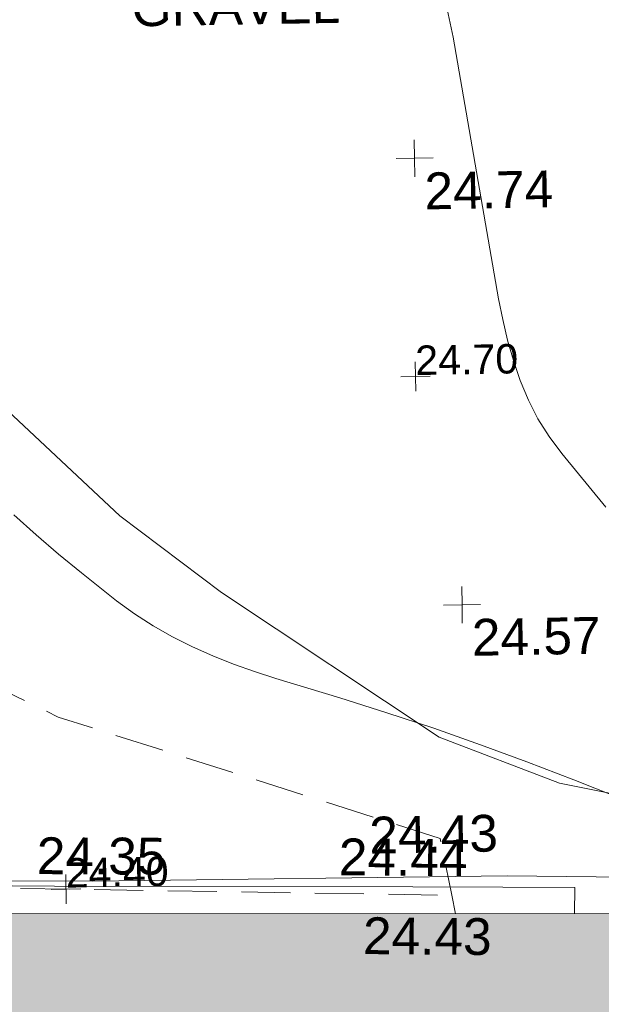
# Model space of a CAD drawing. Header units: millimetres. Extents: x -287732 to 520720, y -103372 to 287754.
# Tile 87 of 256: x -31900 to -25973, y -51760 to -41730. Entities that reach past the tile are written whole.
import ezdxf

# ---------------------------------------------------------------- set-up
doc = ezdxf.new("R2010")
doc.units = ezdxf.units.MM
doc.linetypes.add('IMPORT-DASHED _2_', pattern=[750, 500, -250])
doc.linetypes.add('IMPORT-UG_ELEC_STREET LIGHTING_QLB2 _2_', pattern=[2700, 1500, -300.0000000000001, 0, -250, 150, -300.0000000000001, 0, -200])
for name, color, linetype, lineweight, true_color in [('00_TOPO_LEVEL_SPOT', 7, 'Continuous', 9, 0x666666), ('00_UAV_BUILDING_OUTLINE', 5, 'Continuous', 9, 0x0000ff), ('00_UAV_CONCRETE', 9, 'Continuous', 9, 0x808080), ('01_DTM_CONTOUR_MNR', 7, 'Continuous', 9, 0xa5a552), ('12333-PUM-2D-U-0001-C01 - Rev2_REVIT IMPORT_dwg', 7, 'Continuous', 9, 0x767676), ('A_RHA_Line', 7, 'Continuous', 9, 0x00a600), ('CONTOURS_MINOR', 7, 'Continuous', 9, 0x00a5a5), ('SPOT_HEIGHTS_LVL', 7, 'Continuous', 9, 0x00a500)]:
    doc.layers.add(name, color=color, linetype=linetype, lineweight=lineweight, true_color=true_color)
for name, color, linetype, lineweight in [('00_TOPO_SURFACE', 7, 'Continuous', 9), ('00_TOPO_SURVEY_TEXT', 7, 'Continuous', 9), ('A_RHA_Detail', 7, 'Continuous', 9), ('CHANGE_OF_SURFACE', 7, 'IMPORT-DASHED _2_', 9), ('CHANGE_OF_SURFACE_LVL', 7, 'Continuous', 9)]:
    doc.layers.add(name, color=color, linetype=linetype, lineweight=lineweight)
doc.styles.add('Arial_3', font='arial.ttf', dxfattribs={"height": 299.9999999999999})
doc.styles.add('Swis721 Lt BT_2', font='swissl.ttf', dxfattribs={"height": 375})

# ---------------------------------------------------------------- blocks, each defined once
blk = doc.blocks.new('12333-PUM-2D-U-0001-C01 - Rev2_REVIT IMPORT_dwg_MM-2077200-Site Location Plan Proposed')
at = {"layer": '00_TOPO_LEVEL_SPOT', "color": 254, "true_color": 0xcccccc, "flags": 128}
for points in [[(500.0000000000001, 0), (0, 0), (0, 500.0000000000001)], [(0, -500.0000000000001), (0, 0), (-500.0000000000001, 0)]]:
    blk.add_lwpolyline(points, dxfattribs=at)
blk = doc.blocks.new('12333-PUM-2D-U-0001-C01 - Rev2_REVIT IMPORT_dwg_MGS62954_T2_Galway_ITM_3d_Rev1-2077680-Site Location Plan Proposed')
at = {"layer": '00_TOPO_SURFACE', "color": 254, "true_color": 0xcccccc, "flags": 128}
blk.add_lwpolyline([(533865060.0000002, 725512080), (533865060.2829556, 725511813.0057487), (533865050.0000001, 725510240.0000001), (533865020.0000001, 725507710.0000001), (533865040.0000001, 725507000.0000001), (533865550.0000001, 725506970.0000001), (533865700.0000001, 725505550.0000001), (533869930.0000002, 725505470.0000001), (533874150.0000001, 725505450.0000002), (533876870.0000001, 725505370.0000001), (533876900.0000001, 725504240)], dxfattribs=at)
at = {"layer": '00_UAV_CONCRETE', "color": 254, "true_color": 0xcccccc, "flags": 128}
blk.add_lwpolyline([(533865055.892157, 725511811.4671805), (533865035.3010868, 725509169.1725117), (533864981.3010868, 725507360.1725118), (533865421.9358901, 725507035.3706586), (533865544.301087, 725506945.1725119), (533865690.3010869, 725505521.1725119), (533869105.4976924, 725505435.9257947), (533869536.3010869, 725505425.172512), (533873186.301087, 725505353.1725117), (533874103.4471429, 725505333.5257993), (533874839.5812727, 725505317.7566472), (533874830.7741848, 725505049.3506987)], dxfattribs=at)
at = {"layer": '01_DTM_CONTOUR_MNR', "color": 254, "true_color": 0xcccccc, "flags": 128}
blk.add_lwpolyline([(533876479.0514932, 725505997.720138), (533874701.0262182, 725506382.5059073), (533873483.306595, 725506873.2986193), (533871291.3912454, 725508384.4152758), (533870269.8232822, 725509184.4572619), (533868123.1833492, 725511263.5826919), (533867489.405955, 725512054.2971659), (533866810.0000003, 725513000.0000001), (533864895.9871723, 725514669.7090366), (533864745.0804352, 725514735.673502), (533864516.8727782, 725514749.9896799), (533862002.2688941, 725514946.8802142)], dxfattribs=at)
at = {"xscale": 0.375, "yscale": 0.375, "zscale": 0.375}
for p in [(533873335.6436933, 725512773.933144), (533873738.7769036, 725508218.3612661)]:
    blk.add_blockref('12333-PUM-2D-U-0001-C01 - Rev2_REVIT IMPORT_dwg_MM-2077200-Site Location Plan Proposed', p, dxfattribs=at)
at = {"layer": '00_TOPO_LEVEL_SPOT', "char_height": 375, "width": 1495.902363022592, "attachment_point": 1, "line_spacing_factor": 1.005061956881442, "style": 'Swis721 Lt BT_2'}
for s, insert in [('24.74', (533873430.6808528, 725512626.5102246)), ('24.57', (533873833.8808529, 725508071.0102245))]:
    blk.add_mtext(s, dxfattribs=dict(at, insert=insert))
at = {"layer": '00_TOPO_SURFACE', "color": 251, "true_color": 0x666666, "insert": (533872753.1452964, 725506074.4352106), "char_height": 375, "width": 1495.902363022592, "attachment_point": 1, "line_spacing_factor": 1.005061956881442, "style": 'Swis721 Lt BT_2'}
blk.add_mtext('24.43', dxfattribs=at)
at = {"layer": '00_TOPO_SURVEY_TEXT', "color": 251, "true_color": 0x666666, "insert": (533870477.748392, 725514542.386874), "char_height": 375, "width": 2322.210334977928, "attachment_point": 1, "line_spacing_factor": 1.005061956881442, "style": 'Swis721 Lt BT_2'}
blk.add_mtext('GRAVEL', dxfattribs=at)
at = {"layer": '00_UAV_BUILDING_OUTLINE', "color": 251, "true_color": 0x666666, "insert": (533872676.2756923, 725505053.239555), "char_height": 375, "width": 1495.902363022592, "attachment_point": 1, "rotation": 358.5415181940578, "line_spacing_factor": 1.005061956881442, "style": 'Swis721 Lt BT_2'}
blk.add_mtext('24.43', dxfattribs=at)
at = {"layer": '00_UAV_CONCRETE', "color": 251, "true_color": 0x666666, "char_height": 375, "width": 1495.902363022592, "attachment_point": 1, "line_spacing_factor": 1.005061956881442, "style": 'Swis721 Lt BT_2'}
for s, insert, rotation in [('24.35', (533869366.3208625, 725505925.5416017), 358.7407221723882), ('24.44', (533872443.846562, 725505860.4295402), 358.5415181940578)]:
    blk.add_mtext(s, dxfattribs=dict(at, insert=insert, rotation=rotation))
blk = doc.blocks.new('12333-PUM-2D-U-0001-C01 - Rev2_REVIT IMPORT_dwg_SPOT-2077769-Site Location Plan Proposed')
at = {"layer": 'CHANGE_OF_SURFACE_LVL', "color": 253, "true_color": 0xaaaaaa}
for p, q in [((0, 500.0000000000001), (0, -500.0000000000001)), ((-500.0000000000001, 0), (500.0000000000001, 0))]:
    blk.add_line(p, q, dxfattribs=at)
blk = doc.blocks.new('12333-PUM-2D-U-0001-C01 - Rev2_REVIT IMPORT_dwg_SPOT-2077775-Site Location Plan Proposed')
at = {"layer": 'SPOT_HEIGHTS_LVL', "color": 9, "true_color": 0xaae1aa}
for p, q in [((0, 500.0000000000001), (0, -500.0000000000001)), ((-500.0000000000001, 0), (500.0000000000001, 0))]:
    blk.add_line(p, q, dxfattribs=at)
blk = doc.blocks.new('12333-PUM-2D-U-0001-C01 - Rev2_REVIT IMPORT_dwg-1620468-Site Location Plan Proposed')
at = {"layer": 'CHANGE_OF_SURFACE', "color": 253, "true_color": 0xaaaaaa, "flags": 128}
for points in [[(209183.6723986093, -102292.5337115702), (209324.0843579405, -102290.1362491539), (209279.7092491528, -103607.8304508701), (214435.1732904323, -103596.7790810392), (220082.4232903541, -103729.3955195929), (223955.9284271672, -103768.0753138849), (223950.4027422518, -107387.3989444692), (224643.7480814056, -110331.3489716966), (232503.4728769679, -110593.233746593)], [(232539.3336143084, -110782.9918496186), (232503.4728769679, -110593.233746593), (232393.6493174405, -110012.0992871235), (229731.1980063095, -109114.4728447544), (228525.669865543, -108708.0376431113), (226867.6802684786, -107864.4478210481), (225701.6799885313, -107271.1835623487)]]:
    blk.add_lwpolyline(points, dxfattribs=at)
at = {"layer": 'CONTOURS_MINOR', "color": 254, "true_color": 0xaae1e1, "flags": 128}
for points in [[(234225.1963454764, -109631.8485289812), (233996.4613267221, -109534.1727832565), (233766.5507218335, -109439.183954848), (233292.399086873, -109248.1776243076), (232822.68367277, -109064.807232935), (232350.5086776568, -108888.2361594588), (231874.6443113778, -108721.8640618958), (231396.3203639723, -108562.2912823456), (230749.3011006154, -108354.149308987), (230534.2913531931, -108280.0273002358), (230321.6124193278, -108200.0749899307), (230112.4297050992, -108111.3772270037), (229905.5778044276, -108016.8491627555), (229704.6918181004, -107911.2747460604), (229509.3590966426, -107796.9221104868), (229322.3562728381, -107669.4021464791), (229140.9067143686, -107533.1039639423), (229023.0130485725, -107438.0151655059), (228789.0966216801, -107244.9116887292), (228558.2020713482, -107048.3394525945), (228331.8403345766, -106846.5640787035), (228108.5004743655, -106641.3199454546)], [(234142.5964698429, -106668.6409467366), (233702.0348097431, -106113.0515040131), (233577.2868022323, -105937.9915164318), (233465.3116383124, -105755.9480065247), (233372.4957398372, -105563.429213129), (233292.4526850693, -105363.9268974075), (233227.797478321, -105157.682206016), (233170.526945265, -104949.6134599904), (233124.3334213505, -104738.8086320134), (233085.524571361, -104526.179749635), (232670.2089194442, -101851.8445626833), (232595.7709704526, -101467.2364743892)]]:
    blk.add_lwpolyline(points, dxfattribs=at)
blk.add_blockref('12333-PUM-2D-U-0001-C01 - Rev2_REVIT IMPORT_dwg_MGS62954_T2_Galway_ITM_3d_Rev1-2077680-Site Location Plan Proposed', (-533641079.6498471, -725615854.3561786))
at = {"xscale": 0.3, "yscale": 0.3, "zscale": 0.3}
for name, p in [('12333-PUM-2D-U-0001-C01 - Rev2_REVIT IMPORT_dwg_SPOT-2077775-Site Location Plan Proposed', (232226.2914832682, -105303.6670645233)), ('12333-PUM-2D-U-0001-C01 - Rev2_REVIT IMPORT_dwg_SPOT-2077769-Site Location Plan Proposed', (228573.6104790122, -110462.2913590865))]:
    blk.add_blockref(name, p, dxfattribs=at)
at = {"layer": 'CHANGE_OF_SURFACE_LVL', "insert": (228573.5914835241, -110147.2559695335), "char_height": 299.9999999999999, "width": 1256.112065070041, "attachment_point": 1, "line_spacing_factor": 0.9417779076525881, "style": 'Arial_3'}
blk.add_mtext('24.40', dxfattribs=at)
at = {"layer": 'SPOT_HEIGHTS_LVL', "insert": (232226.2914832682, -104988.6559695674), "char_height": 299.9999999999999, "width": 1256.112065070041, "attachment_point": 1, "line_spacing_factor": 0.9417779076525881, "style": 'Arial_3'}
blk.add_mtext('24.70', dxfattribs=at)

msp = doc.modelspace()

# ---------------------------------------------------------------- hatches: boundary and pattern name
at = {"layer": 'A_RHA_Detail', "true_color": 0xc0c0c0}
h = msp.add_hatch(color=9, dxfattribs=at)
h.paths.add_polyline_path([(-80880.60083809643, -68502.79057078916), (-80400.865924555, -68483.41509113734), (-80400.865924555, -62984.64684185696), (-24474.85765177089, -63009.32043784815), (-24456.14471271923, -50840.30023858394), (-36622.55041039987, -50831.65104353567), (-36622.55041039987, -44228.57792613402), (-50959.0526582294, -44218.38599194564), (-50959.0526582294, -42573.78171514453), (-54563.9325804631, -42571.21897729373), (-54565.69773352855, -45054.17447474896), (-92408.82109321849, -45027.27149621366), (-92411.78875845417, -49201.74309222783), (-100061.9988811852, -49201.74309222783), (-100052.2214449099, -64852.82557838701), (-86120.90825229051, -64852.82557838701), (-86092.1662649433, -62957.90041523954), (-84861.10047608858, -62957.90041523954), (-84854.79052929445, -68240.109737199), (-80870.60226892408, -68240.10973722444)])
h.paths.add_polyline_path([(-137238.9269902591, -68461.9384092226), (-132719.7426408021, -68433.0633692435), (-132847.0731201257, -62850.04282283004), (-130454.6837966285, -62916.63108078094), (-130498.2830220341, -61355.85393642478), (-117581.136331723, -61423.42893438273), (-117492.3908565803, -49183.91309190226), (-125136.5200282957, -49178.47881952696), (-125133.572703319, -45032.61887136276), (-163007.1824077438, -45005.6942194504), (-163007.1824076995, -44090.2963411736), (-163123.8521269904, -44090.21339942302), (-163122.6389897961, -42383.75184302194), (-166563.8543419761, -42383.75184298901), (-166565.034908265, -44044.39824208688), (-193158.4656786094, -44025.49275805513), (-193195.152889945, -62863.65652504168), (-137269.7106414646, -62916.63108078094), (-137254.3708868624, -65679.90523788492)])
h.paths.add_polyline_path([(120310.9497607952, -32334.28230164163), (120312.4652266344, -31610.73011961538), (133451.2244789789, -31638.24899384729), (133469.2230092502, -19717.98315780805), (121295.7536929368, -19692.48606430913), (121319.8434528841, -8190.941560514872), (112277.0825930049, -8172.001674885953), (112263.1770823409, -14811.1234547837), (78285.85310969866, -14739.95861438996), (78292.82277619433, -8167.077575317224), (75241.99098605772, -8160.673431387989), (69355.76844233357, -8152.931592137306), (69353.6659720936, -9156.74635762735), (68372.60878945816, -9154.691552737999), (68372.60878945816, -13705.52853215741), (69333.7233474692, -13707.54156770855), (69325.07112547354, -16249.53369228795), (66623.4489111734, -16249.53369228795), (66619.79243935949, -17995.29925530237), (65989.07757494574, -17995.2992552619), (65985.44262772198, -19730.78799483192), (57152.23993377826, -19712.28702421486), (57127.42535098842, -31559.89463417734), (70277.87165424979, -31587.43801817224), (70277.87165431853, -32271.7414715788), (78263.96947909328, -32285.12944888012), (78266.62661740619, -31019.79372153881), (112335.8856506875, -31091.15111860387), (112335.8856506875, -32317.57330553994), (119781.4233959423, -32333.17321913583)])
h.paths.add_polyline_path([(7503.717409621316, -1791.439263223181), (15482.43097392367, -674.0213231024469), (15484.0826588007, 148.1327206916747), (56188.28042539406, 205.5276654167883), (56155.84326007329, 14338.3166313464), (18016.62665935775, 14236.48149539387), (17967.9025208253, 34313.18372071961), (21727.10644863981, 34324.0692624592), (21708.90974962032, 40608.10218321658), (18009.66447159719, 40608.10218321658), (17995.54603706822, 45483.75063442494), (9770.084204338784, 45420.6329473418), (3966.213879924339, 45446.76585222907), (3984.771235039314, 14176.56786832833), (1023.062455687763, 14176.56786837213), (-276.5134647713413, 14190.52623461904), (-231.6790044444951, 5968.135265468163), (-226.4491536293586, 193.7444677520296), (553.0869992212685, 183.4716499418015), (7477.609307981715, 143.2867586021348), (7488.638446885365, -674.0213231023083)])
h.paths.add_polyline_path([(77755.59663317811, 53.47451145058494), (77729.51881611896, 1699.844979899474), (94464.47132486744, 1659.976083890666), (94606.37913471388, 17991.390236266), (88810.4190114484, 18015.03260816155), (88799.89418497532, 14436.74271609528), (69413.88950349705, 14457.8773889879), (69377.35724448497, 99.62816357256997), (75241.99098605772, 67.32134432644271)])
h.paths.add_polyline_path([(61252.12079701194, 46453.95617366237), (105774.7348988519, 46472.68783506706), (105768.2642198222, 61852.61234306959), (92285.13876309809, 61852.61234306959), (92308.59670399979, 65784.30757140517), (96107.4668000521, 65767.60445243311), (96059.68081117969, 75209.20847378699), (101084.8427276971, 75071.88872764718), (104988.0046543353, 74765.36560406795), (108403.6894220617, 74363.8408943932), (112009.2703903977, 73787.25420861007), (115645.3524815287, 73049.69667206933), (116890.8108051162, 72761.69136252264), (120208.9929833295, 71893.18353872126), (120865.241739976, 71703.68484519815), (124135.6329506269, 70669.67317906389), (127435.6253142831, 69480.50055823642), (127820.4368670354, 69394.93141813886), (128274.3081769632, 69331.69585753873), (128731.8791144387, 69306.66104516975), (129189.9401488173, 69320.00258290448), (129645.2782985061, 69371.62688826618), (130094.6997111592, 69461.17185603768), (130535.0520071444, 69588.00939074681), (130963.246434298, 69751.24981927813), (131376.2795165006, 69949.74812590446), (131771.2541232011, 70182.11198903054), (132162.5575600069, 70460.5404660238), (132496.0921583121, 70741.69081113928), (132820.871367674, 71064.98072578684), (133117.4593294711, 71414.31364272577), (133383.77568926, 71787.23923950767), (133616.5473239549, 72178.5372844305), (133817.1647262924, 72590.54524898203), (133982.6025969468, 73017.89547513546), (134111.7005086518, 73457.59040801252), (134203.5529320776, 73906.54590458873), (134257.5155883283, 74361.61286216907), (134272.5462649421, 74819.5993153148), (134250.5259875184, 75277.29281745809), (134189.6227572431, 75731.48297747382), (134090.9274700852, 76178.98397757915), (133955.1324028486, 76616.65691993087), (133783.1900598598, 77041.43184345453), (133576.3064937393, 77450.32925647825), (133335.932843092, 77840.48103920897), (133063.7551572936, 78209.15055532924), (132761.6825665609, 78553.75185442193), (132431.8338935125, 78871.8678050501), (132076.5227905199, 79161.26705197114), (131698.2415080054, 79419.91966861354), (131299.6434187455, 79646.01139197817), (131093.5942456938, 79746.34209763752), (132146.0467355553, 83110.22226145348), (122787.7632953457, 86282.54285518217), (121604.3555412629, 82800.3591886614), (117095.9864227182, 83870.84033785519), (116841.9598400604, 83526.35449572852), (116120.5435466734, 91221.93611972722), (110237.7341284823, 91274.27491021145), (110194.3680786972, 90435.39030214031), (104988.0046543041, 90486.49901390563), (104973.2761846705, 94309.82427956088), (103746.1314668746, 94309.8242795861), (103839.9937121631, 122852.1474271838), (96365.09202306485, 122931.9599470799), (96350.3400238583, 123952.4168585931), (104555.5505249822, 123902.1925226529), (104607.3234458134, 120248.5396156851), (125502.5015002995, 120134.1933400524), (125662.0200253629, 137657.3796882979), (114479.5865733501, 137699.2256881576), (114382.306264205, 129149.9458158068), (104644.159003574, 129187.9975073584), (104577.9931702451, 126217.3903144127), (101184.4926406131, 126159.1566967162), (101264.6166812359, 135959.2655565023), (89967.23178808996, 135988.8856164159), (89927.63362986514, 125823.6463181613), (93630.53562302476, 125840.7948842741), (93580.65688892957, 122931.9599470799), (88697.38835376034, 122904.7310126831), (88679.3898954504, 95739.09143775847), (86378.25848996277, 95739.09143775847), (86378.18187189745, 96178.1008337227), (83279.50743284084, 96200.92083327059), (83273.62493422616, 95735.74732133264), (70169.67509619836, 95733.22421950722), (70166.26842742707, 96272.07409347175), (66674.99731294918, 96257.14073655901), (66654.74538556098, 95755.71092136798), (65784.77231079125, 95755.71092136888), (65887.65094984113, 117470.630565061), (53473.3427162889, 117487.9046429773), (53434.44066309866, 98570.46349063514), (40649.41626916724, 98570.46349063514), (40610.16711559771, 94406.01479078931), (38853.82372868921, 94410.36303440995), (38848.65589191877, 89463.65332729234), (40612.46601912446, 89518.45976927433), (40665.38257362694, 86257.73741128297), (38372.19584460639, 86305.72309285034), (38369.79374539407, 76901.0507917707), (50937.9512507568, 76944.40198294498), (50922.88567286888, 74598.78180889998), (56484.9061132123, 74588.85093771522), (56484.9061132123, 75194.85181995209), (92465.4037153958, 75233.0258166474), (92645.92783662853, 71766.64845094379), (89810.55521366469, 69362.83965827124), (85313.16173974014, 69360.94750420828), (85313.16173974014, 66907.4050808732), (75210.14498263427, 66903.15451589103), (75210.14498263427, 63815.70944550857), (70819.40014309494, 63815.70999200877), (70819.21601505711, 64253.35708059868), (69456.83415683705, 64253.35708059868), (69455.7195737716, 66901.99623166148), (61303.32856759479, 66898.5668068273), (61304.56054988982, 63970.32021231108), (70500.41048208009, 63970.32021219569), (70500.4088543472, 61852.59006207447), (61245.6438848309, 61848.69637488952), (61252.03558504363, 46656.49344428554)])
h.paths.add_polyline_path([(-17153.16561239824, 48569.32684293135), (-17153.16561224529, 60770.38083685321), (-29362.88357759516, 60774.70428694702), (-29362.88357759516, 67399.20394580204), (-43507.24466814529, 67405.01911303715), (-43488.5313307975, 69093.07334175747), (-45766.41866231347, 69109.32868388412), (-45794.3462003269, 67405.01911303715), (-47272.11273194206, 67404.2124544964), (-47272.44887633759, 66454.91798908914), (-86004.56386332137, 66468.63299519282), (-86006.66970787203, 60521.58362721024), (-92662.87722510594, 60521.58362721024), (-92665.2138765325, 50184.35611932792), (-79752.0168396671, 50179.78309939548), (-79752.016597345, 48591.4932381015), (-17157.7163123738, 48569.32845417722)])
h.paths.add_polyline_path([(-201056.4185878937, 48628.75479108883), (-138377.9751621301, 48634.64535779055), (-138377.9751621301, 50133.28201003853), (-125467.710581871, 50134.49626164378), (-125468.6909603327, 60566.1903686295), (-132186.8595614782, 60565.86652591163), (-132187.4203588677, 66533.0197876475), (-170643.3098734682, 66805.61809689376), (-170643.3098732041, 67738.78475848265), (-200340.0100486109, 67488.93693764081), (-200348.7171487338, 60827.78025104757), (-201057.5650552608, 60827.71357558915), (-201056.6510294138, 51102.04313372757)])
h.paths.add_polyline_path([(-240051.5126725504, 54769.19491160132), (-239444.490259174, 54811.10754483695), (-239186.5396223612, 54841.92927608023), (-238764.8191577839, 54940.98166103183), (-238382.4735933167, 55122.46891388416), (-237990.3402229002, 55354.87497234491), (-237269.2031023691, 55936.21515020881), (-237032.4836384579, 56225.56611516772), (-236793.0039602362, 56569.31473944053), (-236554.5880578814, 57004.26389721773), (-236432.7219585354, 57267.46508908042), (-236300.081527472, 57753.26238983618), (-236250.7285154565, 58017.17885684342), (-236235.6490609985, 58516.21786804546), (-236233.2538429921, 58987.85640053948), (-236213.7029795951, 59823.48083769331), (-236363.8287855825, 59820.86038205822), (-236634.0279869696, 60698.06075827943), (-236391.9547756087, 61432.19726339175), (-236225.4740089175, 61435.10319600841), (-236201.6036569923, 62637.68779596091), (-232563.5271750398, 62639.28734435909), (-232563.5271750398, 63049.03842404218), (-232732.1945866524, 63049.15302218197), (-232860.1521277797, 63457.95890274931), (-232731.606808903, 63914.24862697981), (-232560.8209656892, 63914.24862697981), (-232515.1276847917, 70598.00033009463), (-240628.6947849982, 70598.85496273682), (-240629.7923196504, 72350.98321577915), (-246412.6011212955, 72347.36085933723), (-246412.6011212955, 70616.45923936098), (-254449.5805725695, 70618.60952619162), (-254454.637144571, 70754.06491720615), (-254469.7140363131, 73191.66276250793), (-263883.2532625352, 73267.83063688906), (-263902.4181505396, 68260.74348553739), (-263714.8217520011, 68259.82096572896), (-263552.9672900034, 67819.65434396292), (-263719.0883117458, 67392.2068408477), (-263913.6298699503, 67392.20684284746), (-263956.7001913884, 58633.76423459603), (-260181.1963171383, 58611.22607638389), (-260192.3146983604, 56354.25111579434), (-257184.684388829, 56339.46086021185), (-257213.4419957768, 57092.93866021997), (-257338.5163846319, 57093.27331223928), (-257471.0109294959, 57531.74572308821), (-257338.5163845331, 58062.22513696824), (-257203.4956297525, 58064.06881289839), (-257173.5751889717, 58598.54056692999), (-256478.2273617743, 58575.27357994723), (-256478.2273617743, 58788.51859473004), (-256013.0091299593, 58911.92701534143), (-255397.0786664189, 58780.99767617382), (-255397.0786664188, 58595.982422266), (-243809.885361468, 58585.92793201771), (-243805.3570672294, 58352.04527760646), (-243740.939469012, 57884.52572680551), (-243619.0830608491, 57421.84877545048), (-243424.3877545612, 56943.65915412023), (-243247.1437899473, 56608.24157713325), (-243003.0710579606, 56249.99021479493), (-242732.2093200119, 55932.75703082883), (-242371.7230178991, 55603.12658811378), (-242141.255125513, 55424.88676767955), (-241804.9643037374, 55216.88439822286), (-241529.4640827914, 55077.02869055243), (-241100.6275144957, 54917.18295003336), (-240836.2134980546, 54840.82833176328), (-240453.4486195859, 54788.60784130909), (-240218.9578693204, 54777.28227442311)])
h.paths.add_polyline_path([(40276.69022552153, 59895.36417752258), (40328.62676029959, 69196.9439153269), (36588.99968785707, 69217.8245910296), (36619.46637569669, 74674.25962428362), (32264.36460078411, 74687.02318924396), (32233.48293867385, 69156.26826306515), (11916.69390495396, 69269.70959686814), (11966.66200111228, 78218.75165974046), (29087.509017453, 78123.15526808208), (29143.44567205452, 88141.1370047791), (15719.348796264, 88216.09212953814), (15732.60379610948, 90589.9978889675), (4594.294101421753, 90652.19003489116), (4525.129359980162, 78265.12250449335), (10096.76365553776, 78234.01258731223), (10077.43887221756, 74773.03821910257), (4547.641142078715, 74803.91453678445), (4465.579974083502, 60107.1600234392), (19125.89094760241, 60025.30234268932), (19139.86249374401, 62527.53804644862), (31738.59196305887, 62457.19146404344), (31724.55430858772, 59943.11609815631), (38369.79364225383, 59906.01157293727)])
h.paths.add_polyline_path([(-246083.0241259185, 72334.29150213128), (-246083.0594797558, 72334.30275087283), (-246208.2905500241, 72334.29150213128)])
h.paths.add_polyline_path([(-114575.3004830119, 112178.0758695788), (-114575.3246435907, 112178.0758695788), (-114707.2752166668, 115801.5811617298)])
h.paths.add_polyline_path([(-154699.9178765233, 101760.4080976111), (-114382.050333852, 101776.0542914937), (-114382.050333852, 106926.9360164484), (-113755.641395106, 106927.1792101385), (-113757.5507412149, 111847.2721531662), (-114431.6837526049, 111847.2721531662), (-114431.8097758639, 112178.0758695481), (-114575.3004830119, 112178.0758695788), (-114578.9984943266, 121707.2390833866), (-123056.9849702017, 121707.2390833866), (-123068.8201032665, 156452.7036899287), (-119381.2340625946, 156454.1348067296), (-119381.2340625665, 160165.8597952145), (-115501.031452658, 160167.3662801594), (-115503.3750945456, 166206.5793118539), (-132411.7987151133, 166599.6604729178), (-132411.8243278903, 166665.6603411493), (-135275.0124468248, 166664.5490317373), (-135275.0124468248, 166628.1883101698), (-135911.3205076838, 166628.1944502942), (-135911.3479256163, 166352.1604668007), (-152521.1633846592, 166345.7146753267), (-152518.3680955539, 159142.6836790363), (-150699.3133726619, 159117.9265656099), (-150758.5477087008, 122560.691203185), (-151059.2005266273, 122560.691203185), (-151061.0981347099, 121302.4374932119), (-154138.3148337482, 121372.6012653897), (-154138.3148337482, 121865.1834517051), (-154704.3888425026, 121867.2611370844), (-154688.5451973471, 119352.3937021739), (-154745.5933227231, 119352.3715636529), (-154745.5763474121, 118722.1532660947), (-160794.1544526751, 118748.7442832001), (-160794.1544526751, 119410.5425977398), (-163852.1622693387, 119422.408321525), (-163855.0715294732, 118762.2003111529), (-167568.6765459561, 118778.5256058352), (-166634.6619849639, 124395.1277019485), (-166930.050559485, 124500.0918161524), (-167568.6765459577, 124707.6250903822), (-168028.2173235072, 124841.3808647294), (-168630.5006276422, 124991.3056740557), (-169238.2056069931, 125117.4693074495), (-169850.3952285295, 125219.6772876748), (-170466.1255403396, 125297.7720169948), (-171089.11025998, 125351.8553033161), (-171704.4065937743, 125381.1774255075), (-172325.0479971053, 125386.3595015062), (-172782.2248668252, 125374.5832362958), (-173401.7764235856, 125337.4554476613), (-174109.844898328, 125263.4341236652), (-174634.1213722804, 125190.4100126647), (-175245.0145766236, 125080.719099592), (-176047.1958093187, 124895.7675260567), (-176665.4852587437, 124724.7228134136), (-177045.3001228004, 124609.1129151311), (-177631.5127792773, 124405.2077276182), (-176665.4852586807, 118818.5158794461), (-177558.9402083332, 118822.4435768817), (-177662.2853368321, 125263.4341236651), (-176365.3912351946, 126542.9270807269), (-159462.2970490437, 126319.910391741), (-157057.7396790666, 128609.0850976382), (-157060.6673204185, 136153.1661957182), (-158638.8016610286, 137740.2441626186), (-159352.3735831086, 137740.2441626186), (-161634.4140634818, 140201.1078539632), (-168727.9404945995, 140256.8191146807), (-171035.0401161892, 137942.8847305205), (-174184.1459014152, 137942.8847305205), (-176460.1167434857, 140292.2858551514), (-177341.6856934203, 140292.2858551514), (-177341.7113613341, 140358.4281613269), (-183428.5803825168, 140356.0660244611), (-185921.6385985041, 137917.4639994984), (-185921.6385985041, 131757.3091155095), (-186906.8767412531, 131756.9267733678), (-187725.3914540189, 130809.9989183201), (-187724.058890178, 127376.1828148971), (-186481.0281350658, 126304.5577463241), (-186479.4846754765, 122327.2959175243), (-185176.2828158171, 121059.4673825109), (-180304.1129154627, 121059.4673824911), (-180304.1136492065, 118802.0484409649), (-193555.3706955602, 118802.0484409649), (-193555.368699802, 133117.8341649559), (-192593.6442938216, 133118.2073819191), (-192593.6442938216, 134200.8158367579), (-192224.6284783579, 134200.9592041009), (-192225.5653014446, 136615.0101267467), (-192595.0012460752, 136615.0101267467), (-192595.4357332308, 137734.4745165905), (-193589.2709668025, 137734.4746851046), (-193589.2685988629, 147474.570583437), (-193163.2062206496, 147492.8644732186), (-192765.7252967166, 147531.087133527), (-192359.9383250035, 147589.5931622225), (-192199.8207947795, 147616.5827294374), (-191882.7548926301, 147682.9245600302), (-191568.5380070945, 147761.6632019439), (-191257.654638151, 147852.677242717), (-190828.6072909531, 148002.2045655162), (-190647.7999969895, 148070.9514233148), (-190349.7690789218, 148197.8750094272), (-190056.9509284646, 148336.4013817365), (-189769.797051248, 148486.3169427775), (-189405.3590254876, 148698.0567944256), (-189132.906026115, 148873.2749095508), (-188867.542109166, 149059.0543929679), (-188609.6764469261, 149255.1087866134), (-188354.9814055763, 149465.3525772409), (-188079.6339208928, 149713.879248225), (-187884.9836199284, 149901.8220103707), (-187545.928247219, 150265.8040604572), (-187446.29984479, 150378.3960832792), (-187241.3270201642, 150629.2310214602), (-187046.3599558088, 150887.9197697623), (-186861.6992771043, 151154.0634500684), (-186546.1373636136, 151669.829875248), (-186524.4196769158, 151707.0632450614), (-163675.2898318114, 151669.829875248), (-163687.5843045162, 148134.07679455), (-157303.6541541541, 148136.492106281), (-157303.6541541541, 155759.91501608), (-157557.4317586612, 155765.0384228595), (-157555.9168973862, 166678.0466575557), (-187009.2021991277, 166699.7464767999), (-187013.0952111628, 162054.4009359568), (-188707.17754695, 162044.5925187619), (-188705.9961892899, 155021.5333641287), (-188737.9999316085, 154650.5326604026), (-188799.0133969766, 154283.1866125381), (-188857.2045401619, 154035.4341107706), (-188966.1106131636, 153679.3368924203), (-189102.6200311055, 153332.8820747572), (-189265.8911675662, 152998.2056672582), (-189454.9174011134, 152677.371060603), (-189645.2484685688, 152421.3220123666), (-189916.9563410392, 152104.2450531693), (-190212.7041973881, 151809.4634871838), (-190530.6686598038, 151538.7947471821), (-190868.8893671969, 151293.9075915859), (-191225.281078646, 151076.3118324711), (-191597.6465194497, 150887.3490191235), (-192092.8415776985, 150682.5621956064), (-192519.2468154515, 150561.8451365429), (-192903.8930791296, 150482.240889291), (-193187.215491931, 150440.8868273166), (-193594.1866364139, 150407.1257787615), (-193594.5952989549, 151459.9895227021), (-205369.2399268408, 151455.4201247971), (-205354.4523517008, 113350.0822379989), (-207187.1580384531, 113349.3710182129), (-207184.3024929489, 105991.0636522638), (-205312.8748221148, 105991.1901500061), (-205311.2362476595, 101769.6553082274), (-175488.6451201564, 101781.2285901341), (-175488.6451201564, 110889.6985621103), (-154703.4627663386, 110897.5679794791), (-154700.2792295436, 102691.5597281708)])
h.paths.add_polyline_path([(193735.9435693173, 113047.8274774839), (208865.0938716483, 114991.0266430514), (208976.1154123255, 114126.6471160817), (216447.8967332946, 115086.3281915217), (216038.7305308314, 118271.9702413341), (232648.5073383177, 120405.3421626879), (233425.993615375, 114352.0734369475), (240632.2017567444, 115277.6440988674), (239854.8412683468, 121329.9334727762), (256406.8682407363, 123455.8879629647), (257091.7572256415, 118089.1198988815), (264572.2871227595, 119040.8180953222), (261877.8350555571, 138524.7609215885), (259178.7147038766, 138221.6086035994), (259197.3483655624, 137439.0084132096), (254686.1480587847, 136897.0007612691), (255412.6810205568, 131314.8303176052), (240852.7447969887, 129522.4514056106), (239771.0426543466, 137918.8519126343), (240649.5822431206, 138010.1984551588), (240062.3063116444, 142776.6750342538), (239165.7694642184, 142685.0143484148), (237630.9646614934, 151018.3171732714), (266172.8791088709, 154560.7889781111), (271297.1876944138, 142612.4006970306), (276531.7397502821, 144861.098714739), (274941.5029779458, 148527.9037281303), (302074.5307653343, 160134.9084326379), (300215.9323773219, 164320.1841173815), (301528.1613272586, 164907.0997989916), (300405.1237791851, 167477.8916353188), (299016.6944531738, 166945.7181824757), (295626.7488506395, 174518.754428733), (294333.0289184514, 177537.1551681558), (287288.8475947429, 174518.754428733), (289427.6893504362, 169661.0163463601), (272956.7816584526, 162557.1203578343), (271943.2187787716, 164897.4305293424), (267016.3118217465, 162764.0369715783), (268502.3094164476, 159357.0430143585), (265200.4029574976, 157946.4096681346), (226856.416695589, 153146.7821792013), (227510.3041274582, 148852.0205334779), (228280.9873165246, 141179.0007483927), (227302.3544112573, 141050.281300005), (227895.3788235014, 136433.1758633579), (228748.5501749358, 136523.8855003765), (229602.3077302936, 128023.7667641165), (217691.2359889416, 126493.8999679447), (217642.3600127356, 126874.433267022), (215138.5007311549, 126552.8357430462), (215194.9980427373, 126112.965074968), (215015.6132226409, 126089.924757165), (214840.9672575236, 127449.66446064), (192258.7012018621, 124549.1816390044), (193486.3576426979, 114991.0266430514)])
h.paths.add_polyline_path([(-78076.24187439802, 117605.5188722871), (-78076.23951902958, 117610.0871211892), (-78070.318122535, 129485.7330792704), (-74723.15926543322, 129478.385255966), (-74723.15926543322, 125435.7860624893), (-48015.64546086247, 125380.0246061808), (-47996.55031653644, 135872.5822179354), (-61198.15919578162, 135901.5630078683), (-74714.72264144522, 135923.5088764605), (-74723.6287602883, 131865.2975510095), (-78070.318122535, 131872.642169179), (-78062.97909487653, 149549.7689430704), (-58292.26570492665, 149541.5607197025), (-58292.26570491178, 148946.2407608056), (-37707.70924046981, 148937.6946533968), (-37703.30827430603, 159740.0672041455), (-44148.26955755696, 159742.7429641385), (-44148.26955755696, 162961.3319174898), (-49829.95437583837, 162961.3319174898), (-49830.92144130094, 160632.0129326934), (-78494.09026625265, 160643.9130440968), (-78494.09026625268, 161615.1537738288), (-78739.225852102, 161615.2555472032), (-78691.7919454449, 168187.9195488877), (-90844.57645036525, 168126.8149079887), (-90962.52567694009, 152686.7636277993), (-89064.97866809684, 152685.9758215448), (-89079.54115380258, 117610.0871211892), (-78374.80218507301, 117605.6428258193)])
h.paths.add_polyline_path([(69254.82576126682, 129235.9722870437), (69259.97086178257, 136167.789247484), (86068.0992678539, 136131.0235193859), (86008.66431381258, 164703.3084147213), (58789.63167882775, 164723.511581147), (58789.63167882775, 170119.2062865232), (54460.1632489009, 170122.4198087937), (54457.21717773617, 166153.279245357), (47042.2151650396, 166158.7829869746), (47041.10931533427, 164668.9097040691), (39173.27935198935, 164674.7495545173), (39172.83712618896, 164078.9539098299), (17014.87910992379, 164095.4005254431), (17002.38841206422, 147267.1142245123), (12659.63471563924, 147267.1142245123), (12653.60087534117, 139137.9291796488), (17031.41608901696, 139134.6797717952), (17024.5879174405, 129935.3194463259), (39191.34773726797, 129918.8662983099), (39191.34773726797, 129258.2867272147), (69014.0340609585, 129236.1510132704)])
h.paths.add_polyline_path([(39265.62356917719, 139467.8223435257), (33050.91021530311, 139484.1586867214), (33087.56357182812, 153427.9220784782), (39277.60130889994, 153411.6505991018), (39277.60130890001, 152830.3127277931), (43058.29603858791, 152820.3745823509), (43024.83899408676, 140092.5601633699), (39267.2657899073, 140092.5601633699)])
h.paths.add_polyline_path([(1979.548949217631, 189123.2414339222), (18699.10403225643, 189180.0465563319), (18678.46874730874, 195253.6675675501), (24349.02704561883, 195272.9334348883), (24334.96888372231, 199550.7690688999), (28829.78348974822, 199566.0403168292), (28798.3577216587, 208815.6446464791), (24334.949615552, 208806.151404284), (24333.90624841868, 209113.2475694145), (16811.59093053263, 209087.6903002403), (16806.58456499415, 208843.5909093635), (6772.293057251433, 208809.4991440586), (6797.166076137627, 201488.5780549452), (-8471.058649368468, 201436.7038490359), (-8471.058649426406, 200429.0172028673), (-11856.09020770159, 200417.5164702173), (-11823.72827009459, 190892.3684138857), (-7614.729360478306, 190906.6685966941), (-7614.729360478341, 190170.8290169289), (-4608.619189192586, 190169.2993656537), (-4608.238782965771, 190916.8832264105), (1973.379031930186, 190939.2444180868), (1977.122761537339, 189837.3456693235)])
h.paths.add_polyline_path([(-20506.22133143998, 190640.0286460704), (-20122.28942212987, 206347.1214480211), (-41550.34215551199, 207015.2557957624), (-41462.26177903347, 210449.6195896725), (-31391.41053372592, 210152.0276719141), (-31078.64493155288, 223862.5743669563), (-44305.08575743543, 224230.7972280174), (-44490.79956591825, 211865.5542346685), (-47510.12209648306, 211942.9901385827), (-47722.57925071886, 203659.0205614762), (-47076.06680548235, 203635.3001465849), (-47175.4684425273, 199531.9403872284), (-46801.21126120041, 199520.4703269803), (-46873.68175963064, 195478.5899481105), (-44600.40472248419, 195425.2559779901), (-44685.88459507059, 192243.2795180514), (-38073.99929115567, 192135.6564362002), (-38104.39995468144, 191126.972250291), (-21537.79264466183, 190668.5723412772)])
h.paths.add_polyline_path([(16801.02360973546, 195961.500137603), (9656.615133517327, 196015.1086063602), (9643.838150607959, 199513.9922857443), (11631.77992468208, 199485.8321209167), (11631.7920940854, 203322.2460456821), (16806.58456511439, 203391.4855728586), (16801.0407710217, 195984.4293109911)])
h.paths.add_polyline_path([(122084.9264926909, 200536.2570557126), (122088.1805162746, 206386.1947929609), (125211.1061638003, 206386.1947929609), (125211.1162733, 206645.8932837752), (126202.7098976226, 206645.8932838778), (126203.0204769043, 207041.0477229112), (130401.4034741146, 206979.0758390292), (130444.2691124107, 209883.280297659), (126202.8383603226, 209945.8832030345), (126203.0204769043, 214624.1281189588), (127364.791950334, 214624.1281190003), (127365.2106673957, 225380.2058567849), (126159.8599207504, 225380.2527798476), (126207.4133336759, 241475.3410923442), (119482.5411291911, 241495.8747898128), (119479.2041949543, 246182.0096278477), (109943.9121324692, 246175.2196735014), (109953.2702601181, 233033.381429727), (115000.5285021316, 233033.3814296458), (114999.579292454, 208653.4991933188), (112026.3032630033, 208653.4991933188), (112024.3519988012, 200538.6761891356), (122024.6079402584, 200536.2715596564)])
h.paths.add_polyline_path([(30087.05071580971, 200986.75440713), (38030.67179071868, 201028.6865660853), (38030.67179071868, 202922.9731660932), (38109.89531492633, 202923.3913649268), (38067.25569096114, 208827.6066631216), (38013.35839378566, 208827.6672237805), (38012.38630971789, 209012.5383931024), (30044.90685988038, 208970.480297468), (30076.83023715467, 202922.9203834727)])
h.paths.add_polyline_path([(195986.2599417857, 205661.5722736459), (202896.8751332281, 206052.0074670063), (202676.8862551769, 209945.7611691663), (195766.2710618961, 209555.3259759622)])
h.paths.add_polyline_path([(-91652.40581580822, 206392.6172135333), (-79454.24421187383, 206432.5105635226), (-79629.29258199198, 238245.6998510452), (-68904.21147484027, 238215.095164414), (-68918.55832832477, 246312.9061543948), (-68918.56040493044, 246314.0782553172), (-68756.515268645, 246312.9061543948), (-68755.20581930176, 246638.9786699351), (-79620.07671794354, 246651.3624133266), (-79606.5628449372, 247343.5411849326), (-82154.50636787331, 247318.0695596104), (-82154.50636787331, 247488.1275895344), (-91640.64698348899, 247472.5371040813), (-91638.72040628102, 246846.4753752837), (-131470.3702759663, 246641.42150215), (-131470.3702759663, 250159.5419305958), (-142857.1087886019, 250176.7939677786), (-142864.0554935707, 246220.0701029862), (-165118.8027587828, 246272.3986783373), (-165040.0492656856, 253907.936045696), (-178677.4727934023, 253929.5079730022), (-178699.5521575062, 238176.7234097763), (-138599.3373496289, 238209.4781454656), (-138548.4479938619, 206627.5237025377), (-126646.6702863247, 206572.2299428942), (-126666.6805510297, 234825.8818836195), (-124962.7180531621, 234825.9534805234), (-124969.0241559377, 234688.4891474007), (-91595.61129713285, 234664.3133306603), (-91650.87307429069, 207155.5994723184)])
h.paths.add_polyline_path([(142123.7078574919, 209113.5383730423), (152768.4446292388, 209127.3137314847), (152745.2992288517, 227012.63380935), (142100.5623961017, 226998.8584508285), (142121.8067345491, 210582.5602643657)])
h.paths.add_polyline_path([(168998.8561129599, 209274.9592350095), (169026.8416078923, 226860.3446540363), (161686.6780314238, 226876.6646907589), (161647.6783165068, 209291.3037608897), (168846.6177107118, 209275.2977201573)])
h.paths.add_polyline_path([(49761.46820719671, 218476.5678095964), (49794.00484360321, 223316.1680811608), (41274.07755982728, 223363.4010619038), (41273.58999769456, 223290.8795634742), (32187.30576796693, 223351.9666549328), (32202.10532419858, 225553.2987454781), (20081.83724695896, 225634.7833114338), (20035.26675877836, 218707.7438801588), (31566.33951793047, 218630.2204881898), (31566.12891731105, 218598.8950898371), (49750.1971391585, 218476.6435849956)])
h.paths.add_polyline_path([(162361.9830851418, 234154.05208666), (162366.6425722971, 241589.9129272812), (135261.102696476, 241630.986197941), (135249.088870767, 234197.8735112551), (160249.0277027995, 234157.4671671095)])
h.paths.add_polyline_path([(176458.8604389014, 246709.5724700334), (176516.2484477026, 252173.1529804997), (168884.2833866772, 252253.3171281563), (168934.86529241, 257068.9279575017), (164355.0504715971, 257117.0331241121), (164296.1746742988, 251511.808811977), (164416.8965511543, 251510.5407811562), (164367.8024342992, 246836.573754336), (171460.1142273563, 246762.0779818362)])

# ---------------------------------------------------------------- linework, layer by layer
at = {"layer": 'A_RHA_Line', "color": 7}
msp.add_line((-24456.14471267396, -50840.30023867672), (-36622.55041038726, -50831.65104353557), dxfattribs=at)

# ---------------------------------------------------------------- block references
at = {"layer": '12333-PUM-2D-U-0001-C01 - Rev2_REVIT IMPORT_dwg', "color": 254, "linetype": 'IMPORT-UG_ELEC_STREET LIGHTING_QLB2 _2_', "true_color": 0xffd4d4, "rotation": 0.9999999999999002}
msp.add_blockref('12333-PUM-2D-U-0001-C01 - Rev2_REVIT IMPORT_dwg-1620468-Site Location Plan Proposed', (-261895.0770586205, 55869.5817132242), dxfattribs=at)

doc.saveas('drawing.dxf')
